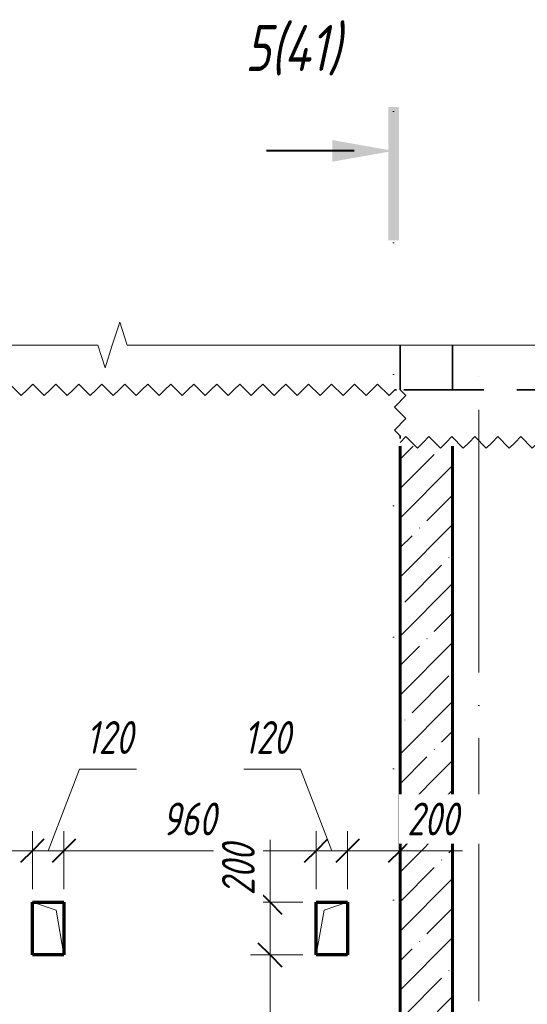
# Model space of a CAD drawing. Header units: millimetres. Extents: x -17283 to 60950, y 37740 to 44940.
# Tile 6 of 23: x -1648 to 285, y 40912 to 44658. Entities that reach past the tile are written whole.
import ezdxf

# ---------------------------------------------------------------- set-up
doc = ezdxf.new("R2010")
doc.units = ezdxf.units.MM
for name, pattern in [('01 Штриховая _4 мм_', [300, 175, -125]), ('ADSK_Линия разреза', [1000, 0, -500, 0, -500]), ('ADSK_Линия сетки', [1250, 1000, -125, 0, -125]), ('ADSK_Невидимые', [250, 150, -100]), ('ADSK_Пунктирная_п5', [250, 0, -250])]:
    doc.linetypes.add(name, pattern=pattern)
for name, color, linetype, lineweight in [('A-____-____-DIMS', 211, 'Continuous', 9), ('A-____-____-DIMS-50', 211, 'Continuous', 9), ('A-____-NOTE-TEXT', 131, 'Continuous', 20), ('A-DETL-GENF-HDLN', 90, 'ADSK_Невидимые', 20), ('A-DETL-GENF-OTLN', 92, 'Continuous', 20), ('A-DOOR-____-OTLN', 31, 'Continuous', 20), ('A-FLOR-____-MCUT', 192, 'Continuous', 50), ('A-FLOR-____-OTLN', 192, 'Continuous', 20), ('A-WALL-____-MCUT', 113, 'Continuous', 50), ('A-WALL-____-OTLN', 113, 'Continuous', 20), ('A-WALL-____-PATT', 111, 'Continuous', 50), ('G-____-____-SYMB', 111, 'ADSK_Пунктирная_п5', 20), ('S-GRID-____-OTLN', 1, 'Continuous', 9)]:
    doc.layers.add(name, color=color, linetype=linetype, lineweight=lineweight)
doc.styles.add('GOST Common_I_1', font='GOST Common Italic.ttf', dxfattribs={"width": 0.8, "height": 125})
doc.styles.add('GOST Common_I_3', font='GOST Common Italic.ttf', dxfattribs={"width": 0.8, "height": 175})
doc.dimstyles.new('ADSK_Округление_5мм__Узкий_', dxfattribs={"dimscale": 304.8, "dimtxt": 0.412449, "dimasz": 0.295276, "dimexe": 0.246063, "dimexo": 0.000538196, "dimgap": 0.065617, "dimtad": 1, "dimdec": 0, "dimlfac": 304.8, "dimrnd": 5, "dimdsep": 46, "dimtxsty": 'GOST Common_I_1', "dimblk1": 'OBLIQUE', "dimblk2": 'OBLIQUE', "dimsah": 1, "dimcen": 0.09, "dimdle": 0.246063, "dimazin": 0, "dimtfac": 1, "dimtdec": 4, "dimtix": 1, "dimtmove": 0, "dimatfit": 3, "dimfxl": 1, "dimtvp": 1, "dimtfill": 1, "dimtolj": 1, "dimtzin": 0, "dimlwd": 20, "dimlwe": 20, "dimarcsym": 2})
doc.dimstyles.new('ADSK_Округление_5мм__Узкий__1', dxfattribs={"dimscale": 304.8, "dimtxt": 0.412449, "dimasz": 0.295276, "dimexe": 0.246063, "dimexo": 0.000538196, "dimgap": 0.065617, "dimtad": 1, "dimdec": 0, "dimlfac": 304.8, "dimrnd": 5, "dimdsep": 46, "dimtxsty": 'GOST Common_I_1', "dimblk1": 'OBLIQUE', "dimblk2": 'OBLIQUE', "dimsah": 1, "dimcen": 0.09, "dimdle": 0.246063, "dimazin": 0, "dimtfac": 1, "dimtdec": 4, "dimtix": 1, "dimtmove": 1, "dimatfit": 3, "dimfxl": 1, "dimtvp": 1, "dimtfill": 1, "dimtolj": 1, "dimtzin": 0, "dimlwd": 20, "dimlwe": 20, "dimarcsym": 2})
doc.dimstyles.new('ADSK_Округление_5мм__Узкий__2', dxfattribs={"dimscale": 304.8, "dimtxt": 0.412449, "dimasz": 0.295276, "dimexe": 0.246063, "dimexo": 0.000538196, "dimgap": 0.065617, "dimtad": 1, "dimdec": 0, "dimlfac": 304.8, "dimrnd": 5, "dimdsep": 46, "dimtxsty": 'GOST Common_I_1', "dimblk1": 'OBLIQUE', "dimblk2": 'OBLIQUE', "dimsah": 1, "dimcen": 0.09, "dimdle": 0.246063, "dimazin": 0, "dimtfac": 1, "dimtdec": 4, "dimtix": 1, "dimtmove": 2, "dimatfit": 3, "dimfxl": 1, "dimtvp": 1, "dimtfill": 1, "dimtolj": 1, "dimtzin": 0, "dimlwd": 20, "dimlwe": 20, "dimarcsym": 2})

# ---------------------------------------------------------------- blocks, each defined once
blk = doc.blocks.new('ADSK_Дверь_ПроемПрямоугольный - ADSK_Дверь_ПроемПрямоугольный-1820829-КЖ1_Р_ВЭ14_Опалубка_2')
at = {"layer": 'A-DETL-GENF-HDLN'}
for p, q in [((31880.3, 41300), (32000.3, 41300)), ((31880.3, 41100), (31880.3, 41300)), ((32000.3, 41300), (32000.3, 41100))]:
    blk.add_line(p, q, dxfattribs=at)
at = {"layer": 'A-DETL-GENF-OTLN'}
for p, q in [((31910.3, 41270), (32000.3, 41300)), ((31880.3, 41100), (31910.3, 41270))]:
    blk.add_line(p, q, dxfattribs=at)
blk = doc.blocks.new('ADSK_Дверь_ПроемПрямоугольный - ADSK_Дверь_ПроемПрямоугольный-1820392-КЖ1_Р_ВЭ14_Опалубка_2')
at = {"layer": 'A-DETL-GENF-HDLN'}
for p, q in [((30920.3, 41300), (30800.3, 41300)), ((30800.3, 41300), (30800.3, 41100)), ((30920.3, 41100), (30920.3, 41300))]:
    blk.add_line(p, q, dxfattribs=at)
at = {"layer": 'A-DETL-GENF-OTLN'}
for p, q in [((30890.3, 41270), (30800.3, 41300)), ((30920.3, 41100), (30890.3, 41270))]:
    blk.add_line(p, q, dxfattribs=at)
blk = doc.blocks.new('ADSK_Обрыв_Линия - ADSK_Обрыв_линия-1421234-КЖ1_Р_ВЭ14_Опалубка_2')
at = {"layer": 'A-DETL-GENF-OTLN'}
for p, q in [((27430, 43420), (31049.5, 43420)), ((31160.8, 43420), (34779, 43420))]:
    blk.add_line(p, q, dxfattribs=at)
blk = doc.blocks.new('Последовательность узлов - 3мм масшт 15-V4-КЖ1_Р_ВЭ14_Опалубка_2')
at = {"layer": 'A-DETL-GENF-OTLN'}
for p, q in [((27630, 43250), (27651.875, 43271.875)), ((27695.625, 43228.125), (27651.875, 43271.875)), ((27717.5, 43250), (27739.375, 43271.875)), ((27783.125, 43228.125), (27739.375, 43271.875)), ((27805, 43250), (27826.875, 43271.875)), ((27870.625, 43228.125), (27826.875, 43271.875)), ((27892.5, 43250), (27914.375, 43271.875)), ((27958.125, 43228.125), (27914.375, 43271.875)), ((27980, 43250), (28001.875, 43271.875)), ((28045.625, 43228.125), (28001.875, 43271.875)), ((28067.5, 43250), (28089.375, 43271.875)), ((28133.125, 43228.125), (28089.375, 43271.875)), ((28155, 43250), (28176.875, 43271.875)), ((28220.625, 43228.125), (28176.875, 43271.875)), ((28242.5, 43250), (28264.375, 43271.875)), ((28308.125, 43228.125), (28264.375, 43271.875)), ((28330, 43250), (28351.875, 43271.875)), ((28395.625, 43228.125), (28351.875, 43271.875)), ((28417.5, 43250), (28439.375, 43271.875)), ((28483.125, 43228.125), (28439.375, 43271.875)), ((28505, 43250), (28526.875, 43271.875)), ((28570.625, 43228.125), (28526.875, 43271.875)), ((28592.5, 43250), (28614.375, 43271.875)), ((28658.125, 43228.125), (28614.375, 43271.875)), ((28680, 43250), (28701.875, 43271.875)), ((28745.625, 43228.125), (28701.875, 43271.875)), ((28767.5, 43250), (28789.375, 43271.875)), ((28833.125, 43228.125), (28789.375, 43271.875)), ((28855, 43250), (28876.875, 43271.875)), ((28920.625, 43228.125), (28876.875, 43271.875)), ((28942.5, 43250), (28964.375, 43271.875)), ((29008.125, 43228.125), (28964.375, 43271.875)), ((29030, 43250), (29051.875, 43271.875)), ((29095.625, 43228.125), (29051.875, 43271.875)), ((29117.5, 43250), (29139.375, 43271.875)), ((29183.125, 43228.125), (29139.375, 43271.875)), ((29205, 43250), (29226.875, 43271.875)), ((29270.625, 43228.125), (29226.875, 43271.875)), ((29292.5, 43250), (29314.375, 43271.875)), ((29358.125, 43228.125), (29314.375, 43271.875)), ((29380, 43250), (29401.875, 43271.875)), ((29445.625, 43228.125), (29401.875, 43271.875)), ((29467.5, 43250), (29489.375, 43271.875)), ((29533.125, 43228.125), (29489.375, 43271.875)), ((29555, 43250), (29576.875, 43271.875)), ((29620.625, 43228.125), (29576.875, 43271.875)), ((29642.5, 43250), (29664.375, 43271.875)), ((29708.125, 43228.125), (29664.375, 43271.875)), ((29730, 43250), (29751.875, 43271.875)), ((29795.625, 43228.125), (29751.875, 43271.875)), ((29817.5, 43250), (29839.375, 43271.875)), ((29883.125, 43228.125), (29839.375, 43271.875)), ((29905, 43250), (29926.875, 43271.875)), ((29970.625, 43228.125), (29926.875, 43271.875)), ((29992.5, 43250), (30014.375, 43271.875)), ((30058.125, 43228.125), (30014.375, 43271.875)), ((30080, 43250), (30101.875, 43271.875)), ((30145.625, 43228.125), (30101.875, 43271.875)), ((30167.5, 43250), (30189.375, 43271.875)), ((30233.125, 43228.125), (30189.375, 43271.875)), ((30255, 43250), (30276.875, 43271.875)), ((30320.625, 43228.125), (30276.875, 43271.875)), ((30342.5, 43250), (30364.375, 43271.875)), ((30408.125, 43228.125), (30364.375, 43271.875)), ((30430, 43250), (30451.875, 43271.875)), ((30495.625, 43228.125), (30451.875, 43271.875)), ((30517.5, 43250), (30539.375, 43271.875)), ((30583.125, 43228.125), (30539.375, 43271.875)), ((30605, 43250), (30626.875, 43271.875)), ((30670.625, 43228.125), (30626.875, 43271.875)), ((30692.5, 43250), (30714.375, 43271.875)), ((30758.125, 43228.125), (30714.375, 43271.875)), ((30780, 43250), (30801.875, 43271.875)), ((30845.625, 43228.125), (30801.875, 43271.875)), ((30867.5, 43250), (30889.375, 43271.875)), ((30933.125, 43228.125), (30889.375, 43271.875)), ((30955, 43250), (30976.875, 43271.875)), ((31020.625, 43228.125), (30976.875, 43271.875)), ((31042.5, 43250), (31064.375, 43271.875)), ((31108.125, 43228.125), (31064.375, 43271.875)), ((31130, 43250), (31151.875, 43271.875)), ((31195.625, 43228.125), (31151.875, 43271.875)), ((31217.5, 43250), (31239.375, 43271.875)), ((31283.125, 43228.125), (31239.375, 43271.875)), ((31305, 43250), (31326.875, 43271.875)), ((31370.625, 43228.125), (31326.875, 43271.875)), ((31392.5, 43250), (31414.375, 43271.875)), ((31458.125, 43228.125), (31414.375, 43271.875)), ((31480, 43250), (31501.875, 43271.875)), ((31545.625, 43228.125), (31501.875, 43271.875)), ((31567.5, 43250), (31589.375, 43271.875)), ((31633.125, 43228.125), (31589.375, 43271.875)), ((31655, 43250), (31676.875, 43271.875)), ((31720.625, 43228.125), (31676.875, 43271.875)), ((31742.5, 43250), (31764.375, 43271.875)), ((31808.125, 43228.125), (31764.375, 43271.875)), ((31830, 43250), (31851.875, 43271.875)), ((31895.625, 43228.125), (31851.875, 43271.875)), ((31917.5, 43250), (31939.375, 43271.875)), ((31983.125, 43228.125), (31939.375, 43271.875)), ((32005, 43250), (32026.875, 43271.875)), ((32070.625, 43228.125), (32026.875, 43271.875)), ((32092.5, 43250), (32114.375, 43271.875)), ((32158.125, 43228.125), (32114.375, 43271.875)), ((27717.5, 43250), (27695.625, 43228.125)), ((27805, 43250), (27783.125, 43228.125)), ((27892.5, 43250), (27870.625, 43228.125)), ((27980, 43250), (27958.125, 43228.125)), ((28067.5, 43250), (28045.625, 43228.125)), ((28155, 43250), (28133.125, 43228.125)), ((28242.5, 43250), (28220.625, 43228.125)), ((28330, 43250), (28308.125, 43228.125)), ((28417.5, 43250), (28395.625, 43228.125)), ((28505, 43250), (28483.125, 43228.125)), ((28592.5, 43250), (28570.625, 43228.125)), ((28680, 43250), (28658.125, 43228.125)), ((28767.5, 43250), (28745.625, 43228.125)), ((28855, 43250), (28833.125, 43228.125)), ((28942.5, 43250), (28920.625, 43228.125)), ((29030, 43250), (29008.125, 43228.125)), ((29117.5, 43250), (29095.625, 43228.125)), ((29205, 43250), (29183.125, 43228.125)), ((29292.5, 43250), (29270.625, 43228.125)), ((29380, 43250), (29358.125, 43228.125)), ((29467.5, 43250), (29445.625, 43228.125)), ((29555, 43250), (29533.125, 43228.125)), ((29642.5, 43250), (29620.625, 43228.125)), ((29730, 43250), (29708.125, 43228.125)), ((29817.5, 43250), (29795.625, 43228.125)), ((29905, 43250), (29883.125, 43228.125)), ((29992.5, 43250), (29970.625, 43228.125)), ((30080, 43250), (30058.125, 43228.125)), ((30167.5, 43250), (30145.625, 43228.125)), ((30255, 43250), (30233.125, 43228.125)), ((30342.5, 43250), (30320.625, 43228.125)), ((30430, 43250), (30408.125, 43228.125)), ((30517.5, 43250), (30495.625, 43228.125)), ((30605, 43250), (30583.125, 43228.125)), ((30692.5, 43250), (30670.625, 43228.125)), ((30780, 43250), (30758.125, 43228.125)), ((30867.5, 43250), (30845.625, 43228.125)), ((30955, 43250), (30933.125, 43228.125)), ((31042.5, 43250), (31020.625, 43228.125)), ((31130, 43250), (31108.125, 43228.125)), ((31217.5, 43250), (31195.625, 43228.125)), ((31305, 43250), (31283.125, 43228.125)), ((31392.5, 43250), (31370.625, 43228.125)), ((31480, 43250), (31458.125, 43228.125)), ((31567.5, 43250), (31545.625, 43228.125)), ((31655, 43250), (31633.125, 43228.125)), ((31742.5, 43250), (31720.625, 43228.125)), ((31830, 43250), (31808.125, 43228.125)), ((31917.5, 43250), (31895.625, 43228.125)), ((32005, 43250), (31983.125, 43228.125)), ((32092.5, 43250), (32070.625, 43228.125)), ((32180, 43250), (32158.125, 43228.125))]:
    blk.add_line(p, q, dxfattribs=at)
blk = doc.blocks.new('Последовательность узлов - 3мм масшт 15-1752345-КЖ1_Р_ВЭ14_Опалубка_2')
at = {"layer": 'A-DETL-GENF-OTLN'}
for p, q in [((27430, 43050), (27451.875, 43071.875)), ((27495.625, 43028.125), (27451.875, 43071.875)), ((27517.5, 43050), (27495.625, 43028.125)), ((27517.5, 43050), (27539.375, 43071.875)), ((27583.125, 43028.125), (27539.375, 43071.875)), ((27605, 43050), (27583.125, 43028.125))]:
    blk.add_line(p, q, dxfattribs=at)
blk = doc.blocks.new('Последовательность узлов - 3мм масшт 15-V5-КЖ1_Р_ВЭ14_Опалубка_2')
at = {"layer": 'A-DETL-GENF-OTLN'}
for p, q in [((32200, 43050), (32221.9, 43071.9)), ((32265.6, 43028.1), (32221.9, 43071.9)), ((32287.5, 43050), (32265.6, 43028.1)), ((32287.5, 43050), (32309.4, 43071.9)), ((32353.1, 43028.1), (32309.4, 43071.9)), ((32375, 43050), (32353.1, 43028.1)), ((32375, 43050), (32396.9, 43071.9)), ((32440.6, 43028.1), (32396.9, 43071.9)), ((32462.5, 43050), (32440.6, 43028.1)), ((32462.5, 43050), (32484.4, 43071.9)), ((32528.1, 43028.1), (32484.4, 43071.9)), ((32550, 43050), (32528.1, 43028.1)), ((32550, 43050), (32571.9, 43071.9)), ((32615.6, 43028.1), (32571.9, 43071.9)), ((32637.5, 43050), (32615.6, 43028.1)), ((32637.5, 43050), (32659.4, 43071.9)), ((32703.1, 43028.1), (32659.4, 43071.9)), ((32725, 43050), (32703.1, 43028.1)), ((32725, 43050), (32746.9, 43071.9)), ((32790.6, 43028.1), (32746.9, 43071.9)), ((32812.5, 43050), (32790.6, 43028.1)), ((32812.5, 43050), (32834.4, 43071.9)), ((32878.1, 43028.1), (32834.4, 43071.9)), ((32900, 43050), (32878.1, 43028.1)), ((32900, 43050), (32921.9, 43071.9)), ((32965.6, 43028.1), (32921.9, 43071.9)), ((32987.5, 43050), (32965.6, 43028.1)), ((32987.5, 43050), (33009.4, 43071.9)), ((33053.1, 43028.1), (33009.4, 43071.9)), ((33075, 43050), (33053.1, 43028.1)), ((33075, 43050), (33096.9, 43071.9)), ((33140.6, 43028.1), (33096.9, 43071.9)), ((33162.5, 43050), (33140.6, 43028.1)), ((33162.5, 43050), (33184.4, 43071.9)), ((33228.1, 43028.1), (33184.4, 43071.9)), ((33250, 43050), (33228.1, 43028.1)), ((33250, 43050), (33271.9, 43071.9)), ((33315.6, 43028.1), (33271.9, 43071.9)), ((33337.5, 43050), (33315.6, 43028.1)), ((33337.5, 43050), (33359.4, 43071.9)), ((33403.1, 43028.1), (33359.4, 43071.9)), ((33425, 43050), (33403.1, 43028.1)), ((33425, 43050), (33446.9, 43071.9)), ((33490.6, 43028.1), (33446.9, 43071.9)), ((33512.5, 43050), (33490.6, 43028.1)), ((33512.5, 43050), (33534.4, 43071.9)), ((33578.1, 43028.1), (33534.4, 43071.9)), ((33600, 43050), (33578.1, 43028.1)), ((33600, 43050), (33621.9, 43071.9)), ((33665.6, 43028.1), (33621.9, 43071.9)), ((33687.5, 43050), (33665.6, 43028.1)), ((33687.5, 43050), (33709.4, 43071.9)), ((33753.1, 43028.1), (33709.4, 43071.9)), ((33775, 43050), (33753.1, 43028.1)), ((33775, 43050), (33796.9, 43071.9)), ((33840.6, 43028.1), (33796.9, 43071.9)), ((33862.5, 43050), (33840.6, 43028.1)), ((33862.5, 43050), (33884.4, 43071.9)), ((33928.1, 43028.1), (33884.4, 43071.9)), ((33950, 43050), (33928.1, 43028.1)), ((33950, 43050), (33971.9, 43071.9)), ((34015.6, 43028.1), (33971.9, 43071.9)), ((34037.5, 43050), (34015.6, 43028.1)), ((34037.5, 43050), (34059.4, 43071.9)), ((34103.1, 43028.1), (34059.4, 43071.9)), ((34125, 43050), (34103.1, 43028.1)), ((34125, 43050), (34146.9, 43071.9)), ((34190.6, 43028.1), (34146.9, 43071.9)), ((34212.5, 43050), (34190.6, 43028.1)), ((34212.5, 43050), (34234.4, 43071.9)), ((34278.1, 43028.1), (34234.4, 43071.9)), ((34300, 43050), (34278.1, 43028.1)), ((34300, 43050), (34321.9, 43071.9)), ((34365.6, 43028.1), (34321.9, 43071.9)), ((34387.5, 43050), (34365.6, 43028.1)), ((34387.5, 43050), (34409.4, 43071.9)), ((34453.1, 43028.1), (34409.4, 43071.9)), ((34475, 43050), (34453.1, 43028.1)), ((34475, 43050), (34496.9, 43071.9)), ((34540.6, 43028.1), (34496.9, 43071.9)), ((34562.5, 43050), (34540.6, 43028.1)), ((34562.5, 43050), (34584.4, 43071.9)), ((34628.1, 43028.1), (34584.4, 43071.9)), ((34650, 43050), (34628.1, 43028.1)), ((34650, 43050), (34671.9, 43071.9)), ((34715.6, 43028.1), (34671.9, 43071.9)), ((34737.5, 43050), (34715.6, 43028.1))]:
    blk.add_line(p, q, dxfattribs=at)
blk = doc.blocks.new('Разрез - Номер вида и Номер листа спереди_3_5 мм-6455-КЖ1_Р_ВЭ14_Опалубка_2')
at = {"layer": 'G-____-____-SYMB', "linetype": 'Continuous', "lineweight": 9}
for points in [[(27425.3, 43819), (27385.4, 43819), (27385.4, 44325.6), (27425.3, 44325.6)], [(27171.4, 44200.1), (27405.1, 44158.9), (27171.4, 44117.7)]]:
    blk.add_hatch(color=256, dxfattribs=at).paths.add_polyline_path(points)
at = {"layer": 'G-____-____-SYMB', "linetype": 'Continuous', "lineweight": 40}
blk.add_line((27255.1, 44158.9), (26921.9, 44158.9), dxfattribs=at)
blk = doc.blocks.new('DIMBLOCK45-КЖ1_Р_ВЭ14_Опалубка_2')
at = {"layer": 'A-____-____-DIMS-50', "lineweight": 20}
for p, q in [((-399.2, 41496.2), (-399.2, 41571.2)), ((-199.5, 41496.2), (-199.5, 41571.2)), ((-124.5, 41496.2), (-399.2, 41496.2)), ((-399.2, 41496.2), (-399.2, 41350)), ((-198, 41496.2), (-299.4, 41496.2)), ((-199.5, 41496.2), (-199.5, 41482.6)), ((38, 41496.2), (-198, 41496.2))]:
    blk.add_line(p, q, dxfattribs=at)
at = {"layer": 'A-____-____-DIMS-50', "lineweight": 40}
for p, q in [((-399.2, 41496.2), (-354.2, 41541.2)), ((-199.5, 41496.2), (-154.5, 41541.2)), ((-399.2, 41496.2), (-444.2, 41451.2)), ((-199.5, 41496.2), (-244.5, 41451.2))]:
    blk.add_line(p, q, dxfattribs=at)
at = {"layer": 'A-____-____-DIMS-50', "color": 0, "lineweight": 20, "insert": (-173, 41679.6), "char_height": 125, "width": 253.133, "attachment_point": 1, "line_spacing_factor": 1.022761, "style": 'GOST Common_I_1', "bg_fill": 3, "box_fill_scale": 1.25, "bg_fill_color": 256, "bg_fill_true_color": 13158600, "bg_fill_transparency": 0}
blk.add_mtext('200', dxfattribs=at)
blk = doc.blocks.new('_Oblique')
at = {"color": 0, "linetype": 'ByBlock', "lineweight": -2}
blk.add_line((-0.5, -0.5), (0.5, 0.5), dxfattribs=at)
blk = doc.blocks.new('DIMBLOCK46-КЖ1_Р_ВЭ14_Опалубка_2')
at = {"layer": 'A-____-____-DIMS-50', "lineweight": 20}
for p, q in [((-794.8, 41806.2), (-578.1, 41806.2)), ((-578.1, 41806.2), (-459.2, 41496.2)), ((-519.2, 41496.2), (-519.2, 41571.2)), ((-399.2, 41496.2), (-399.2, 41571.2)), ((-399.2, 41496.2), (-519.2, 41496.2)), ((-519.2, 41496.2), (-519.2, 41350)), ((-399.2, 41496.2), (-399.2, 41350))]:
    blk.add_line(p, q, dxfattribs=at)
at = {"layer": 'A-____-____-DIMS-50', "lineweight": 40}
for p, q in [((-519.2, 41496.2), (-474.2, 41541.2)), ((-399.2, 41496.2), (-354.2, 41541.2)), ((-519.2, 41496.2), (-564.2, 41451.2)), ((-399.2, 41496.2), (-444.2, 41451.2))]:
    blk.add_line(p, q, dxfattribs=at)
at = {"layer": 'A-____-____-DIMS-50', "color": 0, "lineweight": 20, "insert": (-794.8, 41989.6), "char_height": 125, "width": 230.121, "attachment_point": 1, "line_spacing_factor": 1.022761, "style": 'GOST Common_I_1', "bg_fill": 3, "box_fill_scale": 1.25, "bg_fill_color": 256, "bg_fill_true_color": 13158600, "bg_fill_transparency": 0}
blk.add_mtext('120', dxfattribs=at)
blk = doc.blocks.new('DIMBLOCK47-КЖ1_Р_ВЭ14_Опалубка_2')
at = {"layer": 'A-____-____-DIMS-50', "lineweight": 20}
for p, q in [((-1479.2, 41496.2), (-1479.2, 41571.2)), ((-519.2, 41496.2), (-519.2, 41571.2)), ((-519.2, 41496.2), (-1479.2, 41496.2)), ((-1479.2, 41496.2), (-1479.2, 41350)), ((-519.2, 41496.2), (-519.2, 41350))]:
    blk.add_line(p, q, dxfattribs=at)
at = {"layer": 'A-____-____-DIMS-50', "lineweight": 40}
for p, q in [((-1479.2, 41496.2), (-1434.2, 41541.2)), ((-519.2, 41496.2), (-474.2, 41541.2)), ((-1479.2, 41496.2), (-1524.2, 41451.2)), ((-519.2, 41496.2), (-564.2, 41451.2))]:
    blk.add_line(p, q, dxfattribs=at)
at = {"layer": 'A-____-____-DIMS-50', "color": 0, "lineweight": 20, "insert": (-1104.7, 41679.6), "char_height": 125, "width": 253.133, "attachment_point": 1, "line_spacing_factor": 1.022761, "style": 'GOST Common_I_1', "bg_fill": 3, "box_fill_scale": 1.25, "bg_fill_color": 256, "bg_fill_true_color": 13158600, "bg_fill_transparency": 0}
blk.add_mtext('960', dxfattribs=at)
blk = doc.blocks.new('DIMBLOCK48-КЖ1_Р_ВЭ14_Опалубка_2')
at = {"layer": 'A-____-____-DIMS-50', "lineweight": 20}
for p, q in [((-1419.7, 41806.2), (-1539.2, 41496.2)), ((-1203, 41806.2), (-1419.7, 41806.2)), ((-1599.2, 41496.2), (-1599.2, 41571.2)), ((-1479.2, 41496.2), (-1479.2, 41571.2)), ((-1479.2, 41496.2), (-1599.2, 41496.2)), ((-1599.2, 41496.2), (-1599.2, 41350)), ((-1479.2, 41496.2), (-1479.2, 41350))]:
    blk.add_line(p, q, dxfattribs=at)
at = {"layer": 'A-____-____-DIMS-50', "lineweight": 40}
for p, q in [((-1599.2, 41496.2), (-1554.2, 41541.2)), ((-1479.2, 41496.2), (-1434.2, 41541.2)), ((-1599.2, 41496.2), (-1644.2, 41451.2)), ((-1479.2, 41496.2), (-1524.2, 41451.2))]:
    blk.add_line(p, q, dxfattribs=at)
at = {"layer": 'A-____-____-DIMS-50', "color": 0, "lineweight": 20, "insert": (-1394.7, 41989.6), "char_height": 125, "width": 230.121, "attachment_point": 1, "line_spacing_factor": 1.022761, "style": 'GOST Common_I_1', "bg_fill": 3, "box_fill_scale": 1.25, "bg_fill_color": 256, "bg_fill_true_color": 13158600, "bg_fill_transparency": 0}
blk.add_mtext('120', dxfattribs=at)
blk = doc.blocks.new('DIMBLOCK49-КЖ1_Р_ВЭ14_Опалубка_2')
at = {"layer": 'A-____-____-DIMS-50', "lineweight": 20}
for p, q in [((-1969.5, 41496.2), (-1969.5, 41571.2)), ((-1599.2, 41496.2), (-1599.2, 41571.2)), ((-1599.2, 41496.2), (-2044.5, 41496.2)), ((-1969.5, 41496.2), (-1969.5, 41482.6)), ((-1599.2, 41496.2), (-1599.2, 41350))]:
    blk.add_line(p, q, dxfattribs=at)
at = {"layer": 'A-____-____-DIMS-50', "lineweight": 40}
for p, q in [((-1969.5, 41496.2), (-1924.5, 41541.2)), ((-1599.2, 41496.2), (-1554.2, 41541.2)), ((-1969.5, 41496.2), (-2014.5, 41451.2)), ((-1599.2, 41496.2), (-1644.2, 41451.2))]:
    blk.add_line(p, q, dxfattribs=at)
at = {"layer": 'A-____-____-DIMS-50', "color": 0, "lineweight": 20, "insert": (-1889.8, 41679.6), "char_height": 125, "width": 253.133, "attachment_point": 1, "line_spacing_factor": 1.022761, "style": 'GOST Common_I_1', "bg_fill": 3, "box_fill_scale": 1.25, "bg_fill_color": 256, "bg_fill_true_color": 13158600, "bg_fill_transparency": 0}
blk.add_mtext('370', dxfattribs=at)
blk = doc.blocks.new('DIMBLOCK50-КЖ1_Р_ВЭ14_Опалубка_2')
at = {"layer": 'A-____-____-DIMS-50', "lineweight": 20}
for p, q in [((-694.4, 41537.5), (-694.4, 41301.5)), ((-694.4, 41375), (-694.4, 41100)), ((-694.4, 41300), (-769.4, 41300)), ((-694.4, 41301.5), (-694.4, 41200)), ((-694.4, 41300), (-569.2, 41300)), ((-694.4, 41100), (-769.4, 41100)), ((-694.4, 41100), (-569.2, 41100))]:
    blk.add_line(p, q, dxfattribs=at)
at = {"layer": 'A-____-____-DIMS-50', "lineweight": 40}
for p, q in [((-694.4, 41300), (-739.4, 41345)), ((-694.4, 41300), (-649.4, 41255)), ((-694.4, 41100), (-739.4, 41145)), ((-694.4, 41100), (-649.4, 41055))]:
    blk.add_line(p, q, dxfattribs=at)
at = {"layer": 'A-____-____-DIMS-50', "color": 0, "lineweight": 20, "insert": (-877.8, 41326.5), "char_height": 125, "width": 253.133, "attachment_point": 1, "rotation": 90, "line_spacing_factor": 1.022761, "style": 'GOST Common_I_1', "bg_fill": 3, "box_fill_scale": 1.25, "bg_fill_color": 256, "bg_fill_true_color": 13158600, "bg_fill_transparency": 0}
blk.add_mtext('200', dxfattribs=at)
blk = doc.blocks.new('DIMBLOCK51-КЖ1_Р_ВЭ14_Опалубка_2')
at = {"layer": 'A-____-____-DIMS-50', "lineweight": 40}
for p, q in [((-694.4, 41100), (-739.4, 41145)), ((-694.4, 41100), (-649.4, 41055)), ((-694.4, 40100), (-739.4, 40145)), ((-694.4, 40100), (-649.4, 40055))]:
    blk.add_line(p, q, dxfattribs=at)
at = {"layer": 'A-____-____-DIMS-50', "lineweight": 20}
for p, q in [((-694.4, 41100), (-769.4, 41100)), ((-694.4, 41100), (-694.4, 40025)), ((-694.4, 41100), (-569.2, 41100)), ((-694.4, 40100), (-769.4, 40100)), ((-694.4, 40100), (-680.8, 40100))]:
    blk.add_line(p, q, dxfattribs=at)
at = {"layer": 'A-____-____-DIMS-50', "color": 0, "lineweight": 20, "insert": (-877.8, 40348.1), "char_height": 125, "width": 314.499, "attachment_point": 1, "rotation": 90, "line_spacing_factor": 1.022761, "style": 'GOST Common_I_1', "bg_fill": 3, "box_fill_scale": 1.25, "bg_fill_color": 256, "bg_fill_true_color": 13158600, "bg_fill_transparency": 0}
blk.add_mtext('1000', dxfattribs=at)

msp = doc.modelspace()

# ---------------------------------------------------------------- hatches: boundary and pattern name
at = {"layer": 'A-WALL-____-PATT', "lineweight": 9}
h = msp.add_hatch(dxfattribs=at)
h.set_pattern_fill('FP_1', color=256, style=0, pattern_type=2)
h.set_pattern_definition([(45, (-34756.19, 62760), (-112.2532, 112.2532), []), (45, (-34643.93, 62760), (-112.2532, 112.2532), [198.438, -39.688, 1.676, -38.011])])
h.paths.add_polyline_path([(-199.4822, 40100), (0.5178, 40100), (0.5178, 43036), (-199.4822, 43036), (-199.4822, 41362.3112)])

# ---------------------------------------------------------------- linework, layer by layer
at = {"layer": 'A-____-NOTE-TEXT'}
for p, q in [((-1266.804, 43506.6501), (-1294.9583, 43420)), ((-1238.6496, 43420), (-1266.804, 43506.6501)), ((-1349.9583, 43420), (-1322.4583, 43333.3975)), ((-1294.9583, 43420), (-1322.4583, 43333.3975))]:
    msp.add_line(p, q, dxfattribs=at)
at = {"layer": 'A-FLOR-____-MCUT', "linetype": '01 Штриховая _4 мм_', "lineweight": 35}
for p, q in [((2519.5653, 43250), (-185.4822, 43250)), ((-199.4822, 43075), (-199.4822, 43064))]:
    msp.add_line(p, q, dxfattribs=at)
at = {"layer": 'A-FLOR-____-OTLN', "linetype": '01 Штриховая _4 мм_', "lineweight": 35}
msp.add_line((-219.4818, 43250), (-213.4822, 43250), dxfattribs=at)
at = {"layer": 'A-WALL-____-MCUT', "linetype": '01 Штриховая _4 мм_', "lineweight": 35}
for p, q in [((-199.4822, 43420), (-199.4822, 43250)), ((0.5178, 43250), (0.5178, 43420)), ((-185.4822, 43250), (0.5178, 43250))]:
    msp.add_line(p, q, dxfattribs=at)
at = {"layer": 'A-WALL-____-MCUT', "lineweight": 60}
for p, q in [((-199.4822, 43036), (-199.4822, 40100)), ((0.5178, 40100), (0.5178, 43036))]:
    msp.add_line(p, q, dxfattribs=at)
at = {"layer": 'A-WALL-____-OTLN', "linetype": '01 Штриховая _4 мм_', "lineweight": 35}
msp.add_line((-219.4818, 43250), (-213.4822, 43250), dxfattribs=at)
at = {"layer": 'A-WALL-____-OTLN', "lineweight": 70}
for p, q in [((-1599.2222, 41300), (-1479.2222, 41300)), ((-1599.2222, 41100), (-1599.2222, 41300)), ((-1479.2222, 41300), (-1479.2222, 41100)), ((-519.2222, 41300), (-399.2222, 41300)), ((-519.2222, 41100), (-519.2222, 41300)), ((-399.2222, 41300), (-399.2222, 41100)), ((-1479.2222, 41100), (-1599.2222, 41100)), ((-399.2222, 41100), (-519.2222, 41100))]:
    msp.add_line(p, q, dxfattribs=at)
at = {"layer": 'G-____-____-SYMB', "linetype": 'ADSK_Линия разреза'}
msp.add_line((-224.3756, 44308.9189), (-224.3756, 38847.4741), dxfattribs=at)
at = {"layer": 'S-GRID-____-OTLN', "linetype": 'ADSK_Линия сетки'}
msp.add_line((100.5182, 38423.8385), (100.5182, 43300), dxfattribs=at)

# ---------------------------------------------------------------- block references
at = {"layer": 'A-DETL-GENF-OTLN'}
for name in ['ADSK_Обрыв_Линия - ADSK_Обрыв_линия-1421234-КЖ1_Р_ВЭ14_Опалубка_2', 'Последовательность узлов - 3мм масшт 15-V4-КЖ1_Р_ВЭ14_Опалубка_2', 'Последовательность узлов - 3мм масшт 15-V5-КЖ1_Р_ВЭ14_Опалубка_2']:
    msp.add_blockref(name, (-32399.4818, 0), dxfattribs=at)
at = {"layer": 'A-DETL-GENF-OTLN', "rotation": 270}
msp.add_blockref('Последовательность узлов - 3мм масшт 15-1752345-КЖ1_Р_ВЭ14_Опалубка_2', (-43249.4822, 70680), dxfattribs=at)
at = {"layer": 'A-DOOR-____-OTLN'}
for name in ['ADSK_Дверь_ПроемПрямоугольный - ADSK_Дверь_ПроемПрямоугольный-1820392-КЖ1_Р_ВЭ14_Опалубка_2', 'ADSK_Дверь_ПроемПрямоугольный - ADSK_Дверь_ПроемПрямоугольный-1820829-КЖ1_Р_ВЭ14_Опалубка_2']:
    msp.add_blockref(name, (-32399.4818, 0), dxfattribs=at)
at = {"layer": 'G-____-____-SYMB', "linetype": 'Continuous', "lineweight": 40}
msp.add_blockref('Разрез - Номер вида и Номер листа спереди_3_5 мм-6455-КЖ1_Р_ВЭ14_Опалубка_2', (-27629.4822, 0), dxfattribs=at)

# ---------------------------------------------------------------- texts
at = {"layer": 'G-____-____-SYMB', "linetype": 'Continuous', "lineweight": 9, "insert": (-789.4754, 44637.7572), "char_height": 175, "width": 497.04625, "attachment_point": 1, "style": 'GOST Common_I_3'}
msp.add_mtext('5(41)', dxfattribs=at)

# ---------------------------------------------------------------- next in the draw order: dimensions: what is measured, and where the dimension line sits
at = {"layer": 'A-____-____-DIMS', "lineweight": 20}
dim = msp.add_linear_dim(base=(-399.2222, 41496.204), p1=(-199.4822, 41432.5644), p2=(-399.2222, 41300), dimstyle='ADSK_Округление_5мм__Узкий__1', override={"dimpost": '<>', "dimfxl": 239.72773}, dxfattribs=at)
dim.commit()
dim.dimension.update_dxf_attribs({"geometry": 'DIMBLOCK45-КЖ1_Р_ВЭ14_Опалубка_2', "text_midpoint": (-46.3878, 41596.2242), "dimtype": 160})

# ---------------------------------------------------------------- next in the draw order: dimensions: what is measured, and where the dimension line sits
dim = msp.add_linear_dim(base=(-519.2222, 41496.204), p1=(-399.2222, 41300), p2=(-519.2222, 41300), dimstyle='ADSK_Округление_5мм__Узкий__1', override={"dimpost": '<>', "dimfxl": 120}, dxfattribs=at)
dim.commit()
dim.dimension.update_dxf_attribs({"geometry": 'DIMBLOCK46-КЖ1_Р_ВЭ14_Опалубка_2', "text_midpoint": (-679.7726, 41906.2667), "dimtype": 160})

# ---------------------------------------------------------------- next in the draw order: dimensions: what is measured, and where the dimension line sits
dim = msp.add_linear_dim(base=(-1479.2222, 41496.204), p1=(-519.2222, 41300), p2=(-1479.2222, 41300), dimstyle='ADSK_Округление_5мм__Узкий_', override={"dimpost": '<>', "dimfxl": 960}, dxfattribs=at)
dim.commit()
dim.dimension.update_dxf_attribs({"geometry": 'DIMBLOCK47-КЖ1_Р_ВЭ14_Опалубка_2', "text_midpoint": (-999.2222, 41578.704)})

# ---------------------------------------------------------------- next in the draw order: dimensions: what is measured, and where the dimension line sits
dim = msp.add_linear_dim(base=(-1599.2222, 41496.204), p1=(-1479.2222, 41300), p2=(-1599.2222, 41300), dimstyle='ADSK_Округление_5мм__Узкий__1', override={"dimpost": '<>', "dimfxl": 120}, dxfattribs=at)
dim.commit()
dim.dimension.update_dxf_attribs({"geometry": 'DIMBLOCK48-КЖ1_Р_ВЭ14_Опалубка_2', "text_midpoint": (-1279.6721, 41906.2667), "dimtype": 160})
dim = msp.add_linear_dim(base=(-694.4156, 41100), p1=(-519.2222, 41300), p2=(-519.2222, 41100), angle=90, dimstyle='ADSK_Округление_5мм__Узкий__1', override={"dimpost": '<>', "dimfxl": 200}, dxfattribs=at)
dim.commit()
dim.dimension.update_dxf_attribs({"geometry": 'DIMBLOCK50-КЖ1_Р_ВЭ14_Опалубка_2', "text_midpoint": (-794.4358, 41453.0944), "dimtype": 160, "text_rotation": 90})

# ---------------------------------------------------------------- next in the draw order: dimensions: what is measured, and where the dimension line sits
dim = msp.add_linear_dim(base=(-1969.4818, 41496.204), p1=(-1599.2222, 41300), p2=(-1969.4818, 41432.5644), dimstyle='ADSK_Округление_5мм__Узкий_', override={"dimpost": '<>', "dimfxl": 393.275332}, dxfattribs=at)
dim.commit()
dim.dimension.update_dxf_attribs({"geometry": 'DIMBLOCK49-КЖ1_Р_ВЭ14_Опалубка_2', "text_midpoint": (-1784.352, 41578.704)})
dim = msp.add_linear_dim(base=(-694.4156, 40100), p1=(-519.2222, 41100), p2=(-630.776, 40100), angle=90, dimstyle='ADSK_Округление_5мм__Узкий__2', override={"dimpost": '<>', "dimfxl": 1006.202886}, dxfattribs=at)
dim.commit()
dim.dimension.update_dxf_attribs({"geometry": 'DIMBLOCK51-КЖ1_Р_ВЭ14_Опалубка_2', "text_midpoint": (-794.4358, 40505.3566), "dimtype": 160, "text_rotation": 90})

doc.saveas('drawing.dxf')
